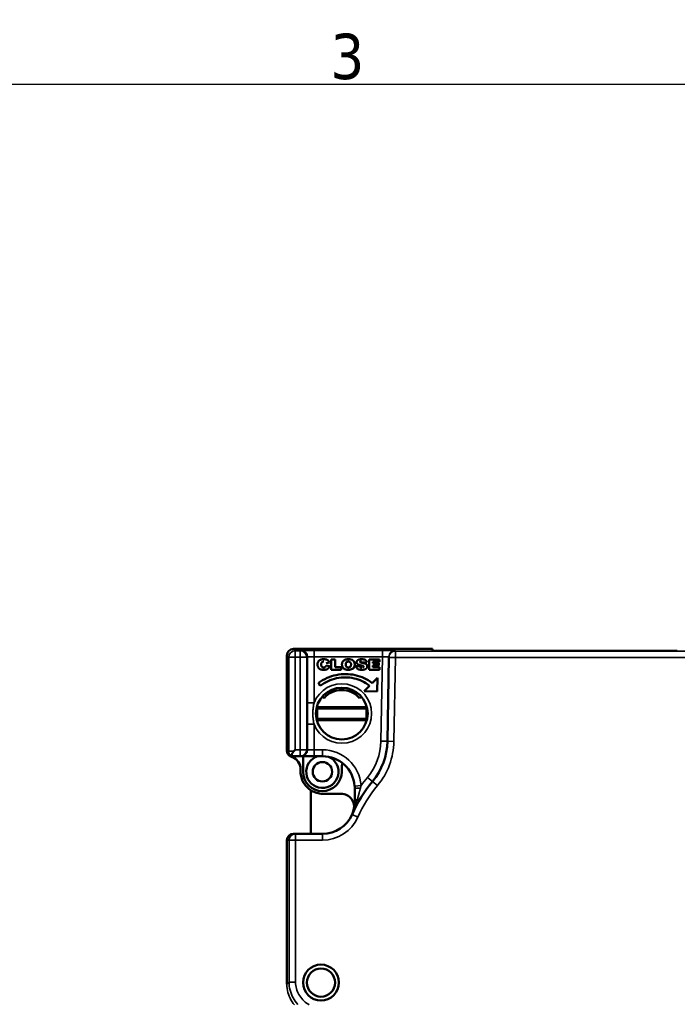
# Model space of a CAD drawing. Header units: millimetres. Extents: x 0 to 420, y 0 to 297.
# Tile 14 of 16: x 220 to 271, y 216 to 292. Entities that reach past the tile are written whole.
import ezdxf

# ---------------------------------------------------------------- set-up
doc = ezdxf.new("R2010")
doc.units = ezdxf.units.MM
doc.layers.get('0').update_dxf_attribs({"lineweight": 25})
for name, color, linetype, lineweight in [('Geometria schizzo (ISO)', 7, 'Continuous', 25), ('Simbolo (ISO)', 7, 'Continuous', 25), ('Visibile (ISO)', 7, 'Continuous', 50), ('Visibile sottile (ISO)', 7, 'Continuous', 35)]:
    doc.layers.add(name, color=color, linetype=linetype, lineweight=lineweight)
doc.styles.add('DEFAULT-ISO', font='TAHOMA.TTF')

# ---------------------------------------------------------------- blocks, each defined once
blk = doc.blocks.new('Bordi Default Border')
at = {"layer": 'Geometria schizzo (ISO)', "flags": 128}
blk.add_lwpolyline([(10, 10), (10, 287), (410, 287), (410, 10), (10, 10)], dxfattribs=at)
at = {"layer": 'Simbolo (ISO)', "insert": (243.911, 287.326), "char_height": 3.5, "attachment_point": 7, "style": 'DEFAULT-ISO'}
blk.add_mtext('3', dxfattribs=at)

msp = doc.modelspace()

# ---------------------------------------------------------------- linework, layer by layer
at = {"layer": 'Visibile (ISO)'}
for p, q in [((241.049, 243.315), (251.794, 243.315)), ((241.609, 243.217), (241.608, 243.244)), ((241.608, 243.244), (248.441, 243.244)), ((241.609, 243.217), (248.441, 243.217)), ((248.441, 243.244), (248.441, 243.217)), ((251.794, 243.168), (251.794, 243.315)), ((251.794, 243.315), (251.794, 243.315)), ((252.794, 243.159), (270.729, 243.159)), ((240.549, 242.815), (240.549, 235.449)), ((243.835, 242.275), (243.578, 242.229)), ((243.975, 242.512), (243.975, 241.712)), ((244.267, 242.512), (243.975, 242.512)), ((244.267, 241.907), (244.267, 242.512)), ((246.23, 242.258), (246.731, 242.282)), ((246.907, 242.512), (246.907, 241.712)), ((247.701, 242.512), (246.907, 242.512)), ((247.199, 242.327), (247.701, 242.327)), ((247.199, 242.21), (247.199, 242.327)), ((247.666, 242.21), (247.199, 242.21)), ((247.666, 242.044), (247.666, 242.21)), ((247.701, 242.327), (247.701, 242.512)), ((248.431, 242.658), (248.318, 236.176)), ((248.432, 242.709), (248.431, 242.658)), ((243.59, 242.044), (243.847, 241.978)), ((243.975, 241.712), (244.734, 241.712)), ((244.734, 241.907), (244.267, 241.907)), ((244.734, 241.712), (244.734, 241.907)), ((246.194, 241.995), (245.902, 241.98)), ((246.907, 241.712), (247.712, 241.712)), ((247.199, 242.044), (247.666, 242.044)), ((247.199, 241.897), (247.199, 242.044)), ((247.712, 241.897), (247.199, 241.897)), ((247.712, 241.712), (247.712, 241.897)), ((242.98, 240.694), (243.127, 240.473)), ((247.548, 241.094), (247.135, 240.678)), ((247.529, 240.034), (247.548, 241.094)), ((246.927, 240.467), (246.516, 240.051)), ((246.516, 240.051), (247.529, 240.034)), ((243.435, 239.521), (243.303, 239.652)), ((246.285, 239.652), (246.154, 239.521)), ((242.894, 238.824), (242.894, 237.814)), ((246.694, 238.824), (242.894, 238.824)), ((242.894, 238.719), (246.694, 238.719)), ((246.694, 237.814), (246.694, 238.824)), ((242.894, 237.919), (246.694, 237.919)), ((246.694, 237.814), (242.894, 237.814)), ((241.193, 235.519), (241.076, 235.403)), ((240.822, 235.019), (240.799, 235.019)), ((240.831, 235.019), (240.872, 235.019)), ((240.872, 235.019), (241.585, 235.019)), ((240.936, 234.962), (240.937, 234.962)), ((241.585, 235.019), (241.645, 235.019)), ((242.645, 235.019), (241.645, 235.019)), ((241.794, 235.019), (241.794, 233.819)), ((242.645, 235.019), (243.294, 235.019)), ((241.604, 234.019), (241.604, 233.819)), ((244.794, 234.077), (244.794, 233.819)), ((242.394, 232.39), (242.394, 229.019)), ((245.794, 232.519), (245.794, 231.519)), ((244.74, 232.119), (243.304, 232.119)), ((240.549, 217.383), (240.549, 228.524)), ((241.215, 229.019), (241.044, 229.019)), ((243.294, 229.019), (241.215, 229.019))]:
    msp.add_line(p, q, dxfattribs=at)
at = {"layer": 'Visibile (ISO)', "flags": 128}
for points in [[(243.156, 241.739), (243.129, 241.751), (243.103, 241.764), (243.078, 241.78), (243.054, 241.798), (243.032, 241.818), (243.01, 241.84), (242.989, 241.865), (242.97, 241.892), (242.954, 241.921), (242.94, 241.952), (242.929, 241.984), (242.921, 242.019), (242.915, 242.056), (242.913, 242.095), (242.913, 242.136), (242.916, 242.175), (242.921, 242.212), (242.93, 242.247), (242.941, 242.28), (242.955, 242.311), (242.972, 242.34), (242.991, 242.367), (243.014, 242.393), (243.039, 242.416)], [(243.039, 242.416), (243.049, 242.425), (243.06, 242.433), (243.072, 242.441), (243.084, 242.448), (243.096, 242.455), (243.108, 242.462), (243.121, 242.468), (243.135, 242.474), (243.148, 242.48), (243.162, 242.485), (243.177, 242.49), (243.191, 242.495), (243.207, 242.499), (243.222, 242.503), (243.238, 242.507), (243.254, 242.51), (243.271, 242.513), (243.287, 242.515), (243.305, 242.517), (243.322, 242.519), (243.34, 242.52), (243.359, 242.521), (243.377, 242.522), (243.396, 242.522)], [(243.404, 242.337), (243.381, 242.336), (243.359, 242.333), (243.339, 242.329), (243.32, 242.323), (243.302, 242.315), (243.286, 242.305), (243.27, 242.294), (243.256, 242.281), (243.244, 242.267), (243.232, 242.25), (243.223, 242.231), (243.216, 242.21), (243.21, 242.186), (243.207, 242.159), (243.205, 242.131), (243.205, 242.1), (243.206, 242.071), (243.209, 242.045), (243.213, 242.021), (243.218, 241.999), (243.225, 241.98), (243.233, 241.963), (243.243, 241.948), (243.254, 241.936)], [(243.396, 242.522), (243.426, 242.522), (243.455, 242.52), (243.483, 242.518), (243.509, 242.515), (243.535, 242.511), (243.559, 242.506), (243.582, 242.501), (243.605, 242.494), (243.626, 242.487), (243.646, 242.479), (243.664, 242.47), (243.682, 242.46), (243.699, 242.45), (243.715, 242.438), (243.73, 242.426), (243.745, 242.413), (243.759, 242.399), (243.772, 242.384), (243.784, 242.368), (243.796, 242.351), (243.807, 242.334), (243.817, 242.315), (243.826, 242.296), (243.835, 242.275)], [(245.299, 242.522), (245.247, 242.521), (245.198, 242.516), (245.152, 242.509), (245.108, 242.499), (245.067, 242.487), (245.029, 242.472), (244.993, 242.453), (244.96, 242.432), (244.93, 242.409), (244.902, 242.382), (244.878, 242.354), (244.858, 242.323), (244.84, 242.291), (244.826, 242.256), (244.816, 242.219), (244.809, 242.179), (244.805, 242.138), (244.805, 242.094), (244.808, 242.053), (244.814, 242.013), (244.823, 241.976), (244.836, 241.942), (244.851, 241.91), (244.87, 241.88)], [(244.87, 241.88), (244.917, 241.825), (244.971, 241.781), (245.034, 241.748), (245.107, 241.724), (245.19, 241.709), (245.285, 241.703), (245.385, 241.705), (245.474, 241.718), (245.553, 241.741), (245.62, 241.774), (245.677, 241.815), (245.723, 241.864), (245.759, 241.922), (245.783, 241.99), (245.795, 242.069), (245.796, 242.156), (245.782, 242.237), (245.754, 242.309), (245.712, 242.372), (245.655, 242.425), (245.585, 242.467), (245.502, 242.497), (245.406, 242.516), (245.299, 242.522)], [(245.301, 241.888), (245.278, 241.888), (245.257, 241.891), (245.237, 241.894), (245.217, 241.9), (245.199, 241.907), (245.183, 241.916), (245.167, 241.926), (245.153, 241.938), (245.14, 241.951), (245.129, 241.967), (245.119, 241.985), (245.111, 242.005), (245.105, 242.027), (245.1, 242.052), (245.098, 242.078), (245.097, 242.107), (245.097, 242.137), (245.1, 242.164), (245.104, 242.189), (245.11, 242.212), (245.118, 242.233), (245.127, 242.252), (245.139, 242.269), (245.152, 242.284)], [(245.152, 242.284), (245.156, 242.288), (245.161, 242.292), (245.166, 242.296), (245.171, 242.299), (245.176, 242.303), (245.182, 242.306), (245.187, 242.31), (245.192, 242.313), (245.198, 242.315), (245.204, 242.318), (245.21, 242.321), (245.216, 242.323), (245.222, 242.325), (245.228, 242.327), (245.235, 242.329), (245.241, 242.33), (245.248, 242.332), (245.255, 242.333), (245.262, 242.334), (245.269, 242.335), (245.276, 242.336), (245.283, 242.336), (245.291, 242.336), (245.298, 242.337)], [(245.298, 242.337), (245.306, 242.336), (245.314, 242.336), (245.321, 242.336), (245.329, 242.335), (245.336, 242.334), (245.343, 242.333), (245.351, 242.332), (245.357, 242.331), (245.364, 242.329), (245.371, 242.327), (245.377, 242.325), (245.384, 242.323), (245.39, 242.321), (245.396, 242.319), (245.402, 242.316), (245.408, 242.313), (245.414, 242.31), (245.419, 242.307), (245.425, 242.304), (245.43, 242.3), (245.435, 242.297), (245.44, 242.293), (245.445, 242.289), (245.45, 242.285)], [(245.45, 242.285), (245.464, 242.269), (245.477, 242.25), (245.487, 242.229), (245.495, 242.206), (245.501, 242.18), (245.504, 242.152), (245.505, 242.122), (245.504, 242.092), (245.502, 242.063), (245.498, 242.038), (245.493, 242.014), (245.487, 241.993), (245.478, 241.974), (245.469, 241.958), (245.458, 241.944), (245.445, 241.932), (245.431, 241.921), (245.416, 241.912), (245.4, 241.905), (245.382, 241.898), (245.364, 241.894), (245.344, 241.89), (245.323, 241.888), (245.301, 241.888)], [(245.979, 242.405), (245.971, 242.393), (245.964, 242.381), (245.957, 242.369), (245.952, 242.357), (245.947, 242.345), (245.943, 242.333), (245.94, 242.321), (245.938, 242.308), (245.937, 242.296), (245.938, 242.283), (245.938, 242.27), (245.94, 242.258), (245.942, 242.246), (245.946, 242.235), (245.95, 242.224), (245.954, 242.213), (245.96, 242.202), (245.966, 242.192), (245.973, 242.182), (245.981, 242.172), (245.99, 242.163), (245.999, 242.154), (246.01, 242.146), (246.021, 242.137)], [(246.34, 242.522), (246.316, 242.522), (246.292, 242.521), (246.27, 242.52), (246.248, 242.518), (246.227, 242.516), (246.208, 242.514), (246.189, 242.511), (246.17, 242.508), (246.153, 242.504), (246.137, 242.5), (246.121, 242.495), (246.107, 242.49), (246.093, 242.485), (246.079, 242.479), (246.067, 242.473), (246.055, 242.467), (246.043, 242.46), (246.033, 242.453), (246.022, 242.446), (246.013, 242.438), (246.003, 242.43), (245.995, 242.422), (245.987, 242.414), (245.979, 242.405)], [(246.303, 242.376), (246.296, 242.375), (246.289, 242.375), (246.282, 242.374), (246.275, 242.373), (246.268, 242.372), (246.261, 242.371), (246.254, 242.369), (246.247, 242.366), (246.241, 242.363), (246.235, 242.36), (246.229, 242.355), (246.224, 242.351), (246.219, 242.345), (246.214, 242.34), (246.211, 242.334), (246.208, 242.327), (246.206, 242.32), (246.206, 242.313), (246.207, 242.306), (246.209, 242.299), (246.213, 242.293), (246.218, 242.288), (246.223, 242.283), (246.229, 242.279)], [(246.33, 242.25), (246.324, 242.251), (246.317, 242.252), (246.311, 242.253), (246.306, 242.254), (246.3, 242.256), (246.295, 242.257), (246.289, 242.258), (246.284, 242.259), (246.279, 242.26), (246.275, 242.261), (246.27, 242.263), (246.266, 242.264), (246.262, 242.265), (246.258, 242.266), (246.254, 242.267), (246.251, 242.269), (246.247, 242.27), (246.244, 242.271), (246.241, 242.273), (246.239, 242.274), (246.236, 242.275), (246.234, 242.277), (246.231, 242.278), (246.229, 242.279)], [(246.728, 242.091), (246.722, 242.1), (246.715, 242.108), (246.707, 242.116), (246.698, 242.124), (246.689, 242.132), (246.679, 242.139), (246.669, 242.147), (246.658, 242.154), (246.646, 242.16), (246.634, 242.167), (246.621, 242.173), (246.607, 242.179), (246.593, 242.185), (246.577, 242.191), (246.559, 242.197), (246.54, 242.202), (246.519, 242.208), (246.496, 242.214), (246.472, 242.22), (246.447, 242.226), (246.42, 242.232), (246.391, 242.238), (246.361, 242.244), (246.33, 242.25)], [(246.731, 242.282), (246.728, 242.302), (246.723, 242.322), (246.718, 242.34), (246.711, 242.357), (246.704, 242.374), (246.695, 242.389), (246.685, 242.404), (246.674, 242.418), (246.662, 242.43), (246.649, 242.442), (246.634, 242.453), (246.619, 242.463), (246.602, 242.472), (246.585, 242.481), (246.566, 242.489), (246.546, 242.495), (246.524, 242.502), (246.501, 242.507), (246.478, 242.511), (246.452, 242.515), (246.426, 242.518), (246.399, 242.52), (246.37, 242.522), (246.34, 242.522)], [(243.764, 241.825), (243.749, 241.809), (243.732, 241.794), (243.714, 241.781), (243.696, 241.768), (243.676, 241.757), (243.656, 241.746), (243.635, 241.737), (243.612, 241.729), (243.589, 241.722), (243.563, 241.716), (243.536, 241.711), (243.507, 241.707), (243.476, 241.704), (243.444, 241.703), (243.41, 241.702), (243.377, 241.703), (243.344, 241.704), (243.313, 241.706), (243.283, 241.709), (243.255, 241.713), (243.228, 241.718), (243.202, 241.724), (243.178, 241.731), (243.156, 241.739)], [(243.254, 241.936), (243.258, 241.932), (243.263, 241.928), (243.267, 241.924), (243.272, 241.921), (243.277, 241.918), (243.281, 241.914), (243.287, 241.911), (243.292, 241.909), (243.297, 241.906), (243.302, 241.904), (243.308, 241.901), (243.314, 241.899), (243.32, 241.897), (243.326, 241.896), (243.332, 241.894), (243.338, 241.893), (243.344, 241.891), (243.351, 241.89), (243.358, 241.89), (243.364, 241.889), (243.371, 241.888), (243.379, 241.888), (243.386, 241.888), (243.393, 241.888)], [(243.393, 241.888), (243.4, 241.888), (243.408, 241.888), (243.414, 241.888), (243.421, 241.889), (243.428, 241.889), (243.434, 241.89), (243.441, 241.891), (243.447, 241.892), (243.453, 241.893), (243.459, 241.894), (243.464, 241.896), (243.47, 241.897), (243.475, 241.899), (243.481, 241.901), (243.486, 241.903), (243.491, 241.905), (243.496, 241.907), (243.5, 241.91), (243.505, 241.912), (243.509, 241.915), (243.513, 241.918), (243.517, 241.921), (243.521, 241.924), (243.525, 241.927)], [(243.525, 241.927), (243.529, 241.931), (243.532, 241.934), (243.536, 241.938), (243.539, 241.941), (243.542, 241.945), (243.546, 241.949), (243.549, 241.954), (243.552, 241.958), (243.555, 241.962), (243.558, 241.967), (243.561, 241.971), (243.563, 241.976), (243.566, 241.981), (243.569, 241.986), (243.571, 241.991), (243.574, 241.997), (243.576, 242.002), (243.578, 242.008), (243.58, 242.013), (243.582, 242.019), (243.584, 242.025), (243.586, 242.031), (243.588, 242.037), (243.59, 242.044)], [(243.847, 241.978), (243.844, 241.97), (243.842, 241.963), (243.84, 241.955), (243.837, 241.948), (243.834, 241.941), (243.832, 241.934), (243.829, 241.927), (243.826, 241.92), (243.823, 241.913), (243.82, 241.906), (243.817, 241.9), (243.813, 241.893), (243.81, 241.887), (243.806, 241.881), (243.802, 241.875), (243.799, 241.869), (243.795, 241.863), (243.791, 241.857), (243.787, 241.851), (243.782, 241.846), (243.778, 241.84), (243.774, 241.835), (243.769, 241.83), (243.764, 241.825)], [(245.902, 241.98), (245.903, 241.97), (245.905, 241.96), (245.907, 241.95), (245.909, 241.941), (245.911, 241.931), (245.914, 241.922), (245.917, 241.913), (245.92, 241.904), (245.923, 241.895), (245.927, 241.886), (245.931, 241.877), (245.935, 241.869), (245.94, 241.861), (245.945, 241.853), (245.95, 241.845), (245.955, 241.837), (245.961, 241.829), (245.967, 241.822), (245.973, 241.815), (245.979, 241.807), (245.986, 241.8), (245.993, 241.794), (246.001, 241.787), (246.008, 241.78)], [(246.008, 241.78), (246.021, 241.77), (246.035, 241.761), (246.051, 241.753), (246.067, 241.745), (246.085, 241.738), (246.104, 241.731), (246.125, 241.725), (246.147, 241.72), (246.17, 241.715), (246.194, 241.712), (246.219, 241.708), (246.246, 241.706), (246.274, 241.704), (246.304, 241.703), (246.334, 241.702), (246.366, 241.703), (246.396, 241.703), (246.425, 241.705), (246.453, 241.708), (246.48, 241.712), (246.505, 241.716), (246.529, 241.722), (246.552, 241.728), (246.574, 241.735)], [(246.021, 242.137), (246.028, 242.132), (246.035, 242.127), (246.043, 242.122), (246.051, 242.118), (246.06, 242.113), (246.069, 242.108), (246.078, 242.104), (246.088, 242.1), (246.098, 242.095), (246.109, 242.091), (246.12, 242.087), (246.131, 242.083), (246.143, 242.079), (246.155, 242.075), (246.167, 242.071), (246.18, 242.068), (246.193, 242.064), (246.207, 242.061), (246.221, 242.057), (246.235, 242.054), (246.25, 242.051), (246.265, 242.047), (246.281, 242.044), (246.297, 242.041)], [(246.351, 241.859), (246.341, 241.859), (246.331, 241.859), (246.321, 241.86), (246.312, 241.862), (246.303, 241.863), (246.294, 241.866), (246.286, 241.869), (246.277, 241.872), (246.27, 241.875), (246.262, 241.88), (246.255, 241.884), (246.248, 241.889), (246.241, 241.895), (246.235, 241.9), (246.229, 241.907), (246.223, 241.914), (246.218, 241.921), (246.214, 241.929), (246.209, 241.939), (246.205, 241.948), (246.202, 241.959), (246.199, 241.97), (246.196, 241.982), (246.194, 241.995)], [(246.297, 242.041), (246.306, 242.04), (246.316, 242.038), (246.325, 242.036), (246.334, 242.034), (246.342, 242.032), (246.35, 242.03), (246.358, 242.028), (246.366, 242.026), (246.373, 242.024), (246.38, 242.022), (246.386, 242.02), (246.393, 242.018), (246.399, 242.017), (246.405, 242.015), (246.41, 242.013), (246.415, 242.011), (246.42, 242.009), (246.424, 242.007), (246.428, 242.005), (246.432, 242.003), (246.436, 242.001), (246.439, 241.999), (246.442, 241.997), (246.445, 241.995)], [(246.445, 241.995), (246.45, 241.991), (246.455, 241.986), (246.459, 241.981), (246.462, 241.976), (246.466, 241.971), (246.468, 241.966), (246.47, 241.961), (246.472, 241.956), (246.473, 241.951), (246.474, 241.946), (246.474, 241.941), (246.474, 241.936), (246.474, 241.931), (246.473, 241.926), (246.472, 241.921), (246.47, 241.916), (246.468, 241.911), (246.466, 241.907), (246.463, 241.902), (246.459, 241.898), (246.456, 241.894), (246.452, 241.89), (246.447, 241.886), (246.442, 241.882)], [(246.574, 241.735), (246.595, 241.743), (246.614, 241.752), (246.633, 241.762), (246.651, 241.773), (246.667, 241.784), (246.682, 241.797), (246.696, 241.81), (246.709, 241.824), (246.721, 241.839), (246.732, 241.855), (246.741, 241.871), (246.749, 241.887), (246.755, 241.904), (246.76, 241.921), (246.764, 241.938), (246.766, 241.956), (246.766, 241.974), (246.766, 241.992), (246.763, 242.01), (246.76, 242.027), (246.754, 242.044), (246.747, 242.06), (246.739, 242.076), (246.728, 242.091)], [(242.98, 240.694), (243.14, 240.802), (243.306, 240.901), (243.475, 240.991), (243.649, 241.071), (243.825, 241.142), (244.004, 241.203), (244.186, 241.255), (244.369, 241.297), (244.553, 241.33), (244.738, 241.353), (244.924, 241.367), (245.109, 241.371), (245.293, 241.366), (245.477, 241.351), (245.658, 241.327), (245.838, 241.293), (246.014, 241.249), (246.188, 241.196), (246.358, 241.134), (246.523, 241.062), (246.684, 240.98), (246.84, 240.889), (246.991, 240.788), (247.135, 240.678)], [(246.927, 240.467), (246.797, 240.571), (246.66, 240.665), (246.518, 240.751), (246.372, 240.827), (246.22, 240.894), (246.065, 240.953), (245.906, 241.002), (245.743, 241.043), (245.579, 241.074), (245.412, 241.097), (245.243, 241.111), (245.074, 241.115), (244.903, 241.111), (244.733, 241.098), (244.563, 241.076), (244.394, 241.044), (244.226, 241.004), (244.059, 240.955), (243.895, 240.897), (243.734, 240.83), (243.576, 240.754), (243.422, 240.67), (243.272, 240.576), (243.127, 240.473)], [(243.372, 239.681), (243.37, 239.681), (243.369, 239.681), (243.367, 239.681), (243.365, 239.681), (243.363, 239.681), (243.361, 239.681), (243.36, 239.681), (243.358, 239.681), (243.356, 239.681), (243.354, 239.681), (243.352, 239.681), (243.351, 239.681), (243.349, 239.681), (243.347, 239.681), (243.345, 239.681), (243.343, 239.681), (243.341, 239.681), (243.34, 239.681), (243.338, 239.681), (243.336, 239.68), (243.334, 239.68), (243.333, 239.68), (243.331, 239.68), (243.329, 239.68)], [(243.435, 239.521), (243.435, 239.525), (243.435, 239.529), (243.434, 239.533), (243.434, 239.538), (243.434, 239.542), (243.434, 239.546), (243.434, 239.55), (243.434, 239.554), (243.434, 239.558), (243.434, 239.563), (243.434, 239.567), (243.433, 239.571), (243.433, 239.575), (243.433, 239.579), (243.433, 239.583), (243.433, 239.588), (243.433, 239.592), (243.433, 239.596), (243.433, 239.6), (243.433, 239.604), (243.433, 239.608), (243.433, 239.612), (243.433, 239.616), (243.433, 239.621)], [(246.154, 239.521), (246.154, 239.525), (246.154, 239.529), (246.154, 239.533), (246.154, 239.538), (246.155, 239.542), (246.155, 239.546), (246.155, 239.55), (246.155, 239.554), (246.155, 239.558), (246.155, 239.563), (246.155, 239.567), (246.155, 239.571), (246.155, 239.575), (246.155, 239.579), (246.155, 239.583), (246.156, 239.588), (246.156, 239.592), (246.156, 239.596), (246.156, 239.6), (246.156, 239.604), (246.156, 239.608), (246.156, 239.612), (246.156, 239.616), (246.156, 239.621)], [(246.26, 239.68), (246.258, 239.68), (246.256, 239.68), (246.254, 239.68), (246.253, 239.68), (246.251, 239.681), (246.249, 239.681), (246.247, 239.681), (246.245, 239.681), (246.244, 239.681), (246.242, 239.681), (246.24, 239.681), (246.238, 239.681), (246.236, 239.681), (246.235, 239.681), (246.233, 239.681), (246.231, 239.681), (246.229, 239.681), (246.227, 239.681), (246.226, 239.681), (246.224, 239.681), (246.222, 239.681), (246.22, 239.681), (246.218, 239.681), (246.217, 239.681)], [(240.549, 235.453), (240.549, 235.433), (240.55, 235.413), (240.552, 235.393), (240.555, 235.373), (240.558, 235.352), (240.563, 235.332), (240.568, 235.313), (240.574, 235.293), (240.581, 235.273), (240.589, 235.254), (240.597, 235.235), (240.607, 235.216), (240.618, 235.197), (240.629, 235.179), (240.642, 235.161), (240.655, 235.143), (240.669, 235.126), (240.685, 235.109), (240.701, 235.092), (240.719, 235.076), (240.737, 235.061), (240.757, 235.046), (240.777, 235.032), (240.799, 235.019)], [(240.872, 235.019), (240.872, 235.02), (240.873, 235.023), (240.875, 235.028), (240.877, 235.034), (240.88, 235.041), (240.884, 235.051), (240.888, 235.062), (240.893, 235.075), (240.898, 235.089), (240.904, 235.104), (240.911, 235.121), (240.919, 235.139), (240.927, 235.158), (240.936, 235.178), (240.946, 235.199), (240.956, 235.22), (240.967, 235.243), (240.979, 235.266), (240.992, 235.289), (241.007, 235.312), (241.022, 235.336), (241.038, 235.359), (241.056, 235.381), (241.076, 235.403)], [(240.822, 235.019), (240.823, 235.019), (240.823, 235.019), (240.825, 235.018), (240.826, 235.017), (240.828, 235.016), (240.831, 235.014), (240.834, 235.012), (240.837, 235.01), (240.841, 235.008), (240.845, 235.005), (240.849, 235.003), (240.854, 235), (240.86, 234.997), (240.865, 234.994), (240.871, 234.991), (240.877, 234.988), (240.884, 234.984), (240.891, 234.981), (240.898, 234.978), (240.905, 234.975), (240.912, 234.971), (240.92, 234.968), (240.928, 234.965), (240.936, 234.962)], [(243.304, 232.119), (243.189, 232.123), (243.076, 232.135), (242.965, 232.154), (242.856, 232.181), (242.75, 232.214), (242.647, 232.255), (242.548, 232.301), (242.451, 232.354), (242.359, 232.413), (242.27, 232.477), (242.186, 232.547), (242.106, 232.622), (242.032, 232.702), (241.962, 232.786), (241.897, 232.874), (241.839, 232.967), (241.786, 233.063), (241.739, 233.163), (241.699, 233.266), (241.665, 233.372), (241.639, 233.48), (241.619, 233.591), (241.608, 233.704), (241.604, 233.819)], [(245.787, 232.71), (245.788, 232.702), (245.788, 232.694), (245.789, 232.686), (245.789, 232.678), (245.79, 232.67), (245.79, 232.662), (245.791, 232.654), (245.791, 232.646), (245.792, 232.638), (245.792, 232.631), (245.792, 232.623), (245.793, 232.615), (245.793, 232.607), (245.793, 232.599), (245.793, 232.591), (245.794, 232.583), (245.794, 232.575), (245.794, 232.567), (245.794, 232.559), (245.794, 232.551), (245.794, 232.543), (245.794, 232.535), (245.794, 232.527), (245.794, 232.519)], [(245.794, 231.519), (245.794, 231.517), (245.794, 231.515), (245.794, 231.512), (245.794, 231.51), (245.794, 231.508), (245.794, 231.505), (245.794, 231.503), (245.794, 231.501), (245.794, 231.498), (245.794, 231.496), (245.794, 231.494), (245.794, 231.492), (245.794, 231.489), (245.794, 231.487), (245.794, 231.485), (245.794, 231.482), (245.794, 231.48), (245.794, 231.478), (245.794, 231.475), (245.794, 231.473), (245.794, 231.471), (245.794, 231.468), (245.794, 231.466), (245.794, 231.464)], [(245.583, 230.512), (245.67, 230.739), (245.734, 230.971), (245.776, 231.211), (245.794, 231.464)]]:
    msp.add_lwpolyline(points, dxfattribs=at)
at = {"layer": 'Visibile (ISO)'}
for centre, radius in [((244.794, 238.319), 2), ((243.294, 233.819), 0.75), ((243.184, 217.512), 1.39), ((243.184, 217.512), 1.09)]:
    msp.add_circle(centre, radius, dxfattribs=at)
for centre, radius, start, end in [((241.049, 242.815), 0.5, 90, 180), ((244.794, 238.319), 1.814, 41.47049, 138.52951), ((243.319, 236.263), 5, 320.255, 359), ((241.12, 235.43), 0.502, 234.85664, 249.85989), ((240.604, 234.019), 1, 9.0318, 70.52801), ((240.604, 234.019), 1, 0.00002, 69.89187), ((243.294, 233.819), 1.25, 106.2602, 67.26582), ((243.294, 232.519), 2.5, 4.37427, 90), ((243.294, 233.819), 1.5, 180, 0), ((246.294, 234.077), 1.5, 164.51039, 180), ((255.467, 226.161), 10.8, 140.255, 156.24343), ((244.74, 231.119), 1, 344.53399, 90), ((243.294, 231.519), 2.5, 270, 336.24343)]:
    msp.add_arc(centre, radius, start, end, dxfattribs=at)
for centre, major_axis, ratio, start_param, end_param in [((252.794, 243.168), (-1, 0), 0.008848, 0, 1.570796), ((241.049, 228.519), (0.355, -0.355), 0.991311, 2.360558, 3.931354)]:
    msp.add_ellipse(centre, major_axis=major_axis, ratio=ratio, start_param=start_param, end_param=end_param, dxfattribs=at)
at = {"layer": 'Visibile sottile (ISO)'}
for p, q in [((251.794, 243.315), (241.049, 243.315)), ((241.193, 243.171), (241.049, 243.315)), ((241.049, 243.315), (241.049, 243.315)), ((241.585, 243.171), (241.193, 243.171)), ((241.193, 243.171), (241.193, 242.671)), ((241.645, 243.201), (241.585, 243.171)), ((241.585, 243.171), (241.585, 242.671)), ((247.932, 243.209), (242.645, 243.209)), ((242.645, 243.209), (242.645, 242.709)), ((247.932, 243.209), (247.932, 242.709)), ((248.931, 243.149), (248.932, 243.201)), ((248.931, 243.149), (321.658, 243.149)), ((248.931, 243.149), (248.931, 242.649)), ((240.549, 242.815), (240.693, 242.671)), ((240.549, 235.453), (240.549, 242.815)), ((240.549, 242.815), (240.549, 242.815)), ((240.693, 242.671), (240.693, 235.403)), ((240.693, 242.671), (241.193, 242.671)), ((241.193, 242.671), (241.585, 242.671)), ((241.193, 235.519), (241.193, 242.671)), ((241.585, 242.671), (241.585, 235.519)), ((241.585, 242.671), (242.085, 242.671)), ((242.085, 242.671), (242.145, 242.701)), ((242.085, 235.519), (242.085, 242.671)), ((242.145, 242.701), (242.145, 239.137)), ((242.645, 242.709), (247.932, 242.709)), ((242.645, 239.137), (242.645, 242.709)), ((247.932, 242.709), (247.818, 236.185)), ((248.931, 242.649), (248.431, 242.658)), ((248.818, 236.167), (248.931, 242.649)), ((321.658, 242.649), (248.931, 242.649)), ((242.645, 239.137), (242.145, 239.137)), ((242.145, 237.501), (242.145, 235.519)), ((242.645, 237.501), (242.145, 237.501)), ((242.645, 235.519), (242.645, 237.501)), ((248.318, 236.176), (247.818, 236.185)), ((248.818, 236.167), (248.318, 236.176)), ((240.693, 235.403), (241.076, 235.403)), ((241.585, 235.519), (241.193, 235.519)), ((241.585, 235.519), (241.585, 235.019)), ((241.585, 235.519), (242.085, 235.519)), ((242.145, 235.519), (242.085, 235.519)), ((242.645, 235.519), (242.145, 235.519)), ((243.294, 235.519), (242.645, 235.519)), ((242.645, 235.519), (242.645, 235.019)), ((243.294, 235.519), (243.294, 235.019)), ((247.163, 233.067), (246.779, 233.386)), ((247.548, 232.747), (247.163, 233.067)), ((246.286, 232.748), (245.787, 232.71)), ((246.04, 230.311), (245.583, 230.512)), ((240.549, 228.519), (240.715, 228.519)), ((240.549, 228.519), (240.549, 217.383)), ((240.715, 217.541), (240.715, 228.519)), ((241.215, 228.519), (240.715, 228.519)), ((241.215, 228.519), (241.215, 229.019)), ((241.215, 228.519), (243.294, 228.519)), ((241.215, 228.519), (241.215, 217.541)), ((243.294, 228.519), (243.294, 229.019)), ((240.549, 217.383), (240.715, 217.541)), ((240.549, 217.383), (240.549, 217.383)), ((240.715, 217.541), (241.215, 217.541))]:
    msp.add_line(p, q, dxfattribs=at)
at = {"layer": 'Visibile sottile (ISO)', "flags": 128}
for points in [[(242.145, 239.137), (242.145, 239.069), (242.145, 239.001), (242.145, 238.933), (242.145, 238.865), (242.145, 238.797), (242.145, 238.728), (242.145, 238.66), (242.145, 238.592), (242.145, 238.524), (242.145, 238.456), (242.145, 238.387), (242.145, 238.319), (242.145, 238.251), (242.145, 238.183), (242.145, 238.115), (242.145, 238.047), (242.145, 237.978), (242.145, 237.91), (242.145, 237.842), (242.145, 237.774), (242.145, 237.706), (242.145, 237.638), (242.145, 237.569), (242.145, 237.501)], [(242.645, 237.501), (242.63, 237.568), (242.617, 237.636), (242.605, 237.703), (242.594, 237.771), (242.584, 237.839), (242.575, 237.908), (242.568, 237.976), (242.562, 238.045), (242.557, 238.113), (242.554, 238.182), (242.552, 238.251), (242.551, 238.319), (242.552, 238.388), (242.554, 238.457), (242.557, 238.525), (242.562, 238.594), (242.568, 238.662), (242.575, 238.731), (242.584, 238.799), (242.594, 238.867), (242.605, 238.935), (242.617, 239.003), (242.63, 239.07), (242.645, 239.137)], [(240.693, 235.403), (240.688, 235.404), (240.684, 235.406), (240.68, 235.407), (240.675, 235.409), (240.671, 235.41), (240.667, 235.412), (240.662, 235.413), (240.658, 235.415), (240.653, 235.416), (240.649, 235.418), (240.645, 235.419), (240.64, 235.421), (240.636, 235.422), (240.632, 235.424), (240.627, 235.425), (240.623, 235.427), (240.619, 235.428), (240.614, 235.43), (240.61, 235.431), (240.605, 235.433), (240.601, 235.434), (240.597, 235.436), (240.592, 235.438), (240.588, 235.439), (240.584, 235.441), (240.579, 235.442), (240.575, 235.444), (240.571, 235.445), (240.566, 235.447), (240.562, 235.449), (240.557, 235.45), (240.553, 235.452), (240.549, 235.453)], [(240.937, 234.962), (240.938, 234.962), (240.938, 234.962), (240.938, 234.962), (240.939, 234.961), (240.939, 234.961), (240.94, 234.961), (240.94, 234.961), (240.941, 234.961), (240.941, 234.961), (240.941, 234.961), (240.942, 234.96), (240.942, 234.96), (240.943, 234.96), (240.943, 234.96), (240.944, 234.96), (240.944, 234.96), (240.944, 234.96), (240.945, 234.959), (240.945, 234.959), (240.946, 234.959), (240.946, 234.959), (240.947, 234.959), (240.947, 234.959), (240.948, 234.958)], [(246.002, 231.69), (246.011, 231.726), (246.021, 231.761), (246.03, 231.797), (246.039, 231.833), (246.049, 231.869), (246.058, 231.905), (246.068, 231.941), (246.078, 231.977), (246.087, 232.013), (246.097, 232.049), (246.107, 232.086), (246.116, 232.122), (246.126, 232.158), (246.136, 232.195), (246.146, 232.231), (246.156, 232.267), (246.166, 232.304), (246.176, 232.34), (246.186, 232.377), (246.196, 232.413), (246.207, 232.45), (246.217, 232.486), (246.227, 232.522), (246.237, 232.559)], [(245.583, 230.512), (245.603, 230.56), (245.624, 230.607), (245.644, 230.655), (245.664, 230.703), (245.684, 230.751), (245.703, 230.799), (245.723, 230.848), (245.742, 230.896), (245.76, 230.944), (245.779, 230.993), (245.797, 231.042), (245.815, 231.091), (245.832, 231.14), (245.85, 231.189), (245.867, 231.238), (245.883, 231.288), (245.899, 231.337), (245.915, 231.387), (245.931, 231.437), (245.946, 231.487), (245.961, 231.538), (245.975, 231.588), (245.989, 231.639), (246.002, 231.69)], [(240.549, 217.383), (240.554, 217.225), (240.569, 217.068), (240.595, 216.912), (240.63, 216.758), (240.675, 216.606), (240.729, 216.458), (240.792, 216.313), (240.864, 216.172), (240.944, 216.036), (241.033, 215.905), (241.13, 215.781)], [(241.401, 215.82), (241.296, 215.938), (241.199, 216.063), (241.11, 216.193), (241.03, 216.329), (240.958, 216.47), (240.895, 216.615), (240.841, 216.764), (240.796, 216.915), (240.761, 217.069), (240.735, 217.225), (240.72, 217.383), (240.715, 217.541)], [(241.215, 217.541), (241.219, 217.414), (241.233, 217.289), (241.254, 217.165), (241.284, 217.043), (241.322, 216.924), (241.368, 216.807), (241.42, 216.693), (241.48, 216.583), (241.546, 216.476), (241.618, 216.373), (241.697, 216.275), (241.781, 216.181), (241.87, 216.092), (241.964, 216.009), (242.063, 215.931), (242.166, 215.859), (242.273, 215.794)]]:
    msp.add_lwpolyline(points, dxfattribs=at)
at = {"layer": 'Visibile sottile (ISO)'}
for centre, radius, start, end in [((244.794, 238.319), 2.3, 200.8374, 159.1626), ((243.319, 236.263), 4.5, 320.255, 359), ((243.319, 236.263), 5.5, 320.255, 359), ((243.294, 232.519), 3, 4.37427, 90), ((255.467, 226.161), 11.3, 140.255, 144.34541), ((255.467, 226.161), 10.3, 140.255, 156.24343), ((243.294, 231.519), 3, 270, 336.24343)]:
    msp.add_arc(centre, radius, start, end, dxfattribs=at)
for centre, major_axis, ratio, start_param, end_param in [((241.049, 242.815), (0.354, 0.354), 0.999924, 0.785436, 2.356156), ((241.193, 242.671), (-0.354, -0.354), 0.999924, 3.927029, 5.497749), ((241.585, 242.671), (-0.224, 0.447), 0.99981, 4.248848, 5.819492), ((242.645, 243.201), (1, 0), 0.008727, 1.570796, 3.124139), ((241.645, 242.701), (-0.224, 0.447), 0.99981, 4.248848, 5.819492), ((247.932, 243.201), (-1, 0), 0.008726, 3.14144, 4.712237), ((248.931, 242.649), (-0.5, 0.009), 0.999962, 4.729842, 6.283185), ((248.932, 242.701), (-0.5, 0.009), 0.999962, 4.729842, 6.283185), ((242.645, 242.701), (-0.5, 0), 0.017454, 4.712389, 6.265732), ((247.932, 242.701), (0.5, 0.009), 0.017435, 6.282576, 7.853373), ((241.193, 235.403), (-0.16, -0.474), 0.999958, 5.037982, 5.912108), ((241.585, 235.519), (0, -0.5), 0.999848, 0, 1.570796), ((241.645, 235.519), (0, -0.5), 0.999848, 0, 1.570796), ((246.294, 232.519), (-0.5, 0), 0.07971, 4.826889, 6.283185), ((244.228, 233.223), (0.638, 2.805), 0.733975, 4.641833, 4.709757), ((246.294, 231.519), (-0.5, 0), 0.42069, 5.336571, 6.283185), ((241.215, 228.519), (0, 0.5), 0.999962, 0, 1.570796)]:
    msp.add_ellipse(centre, major_axis=major_axis, ratio=ratio, start_param=start_param, end_param=end_param, dxfattribs=at)

# ---------------------------------------------------------------- block references
msp.add_blockref('Bordi Default Border', (0, 0))

doc.saveas('drawing.dxf')
